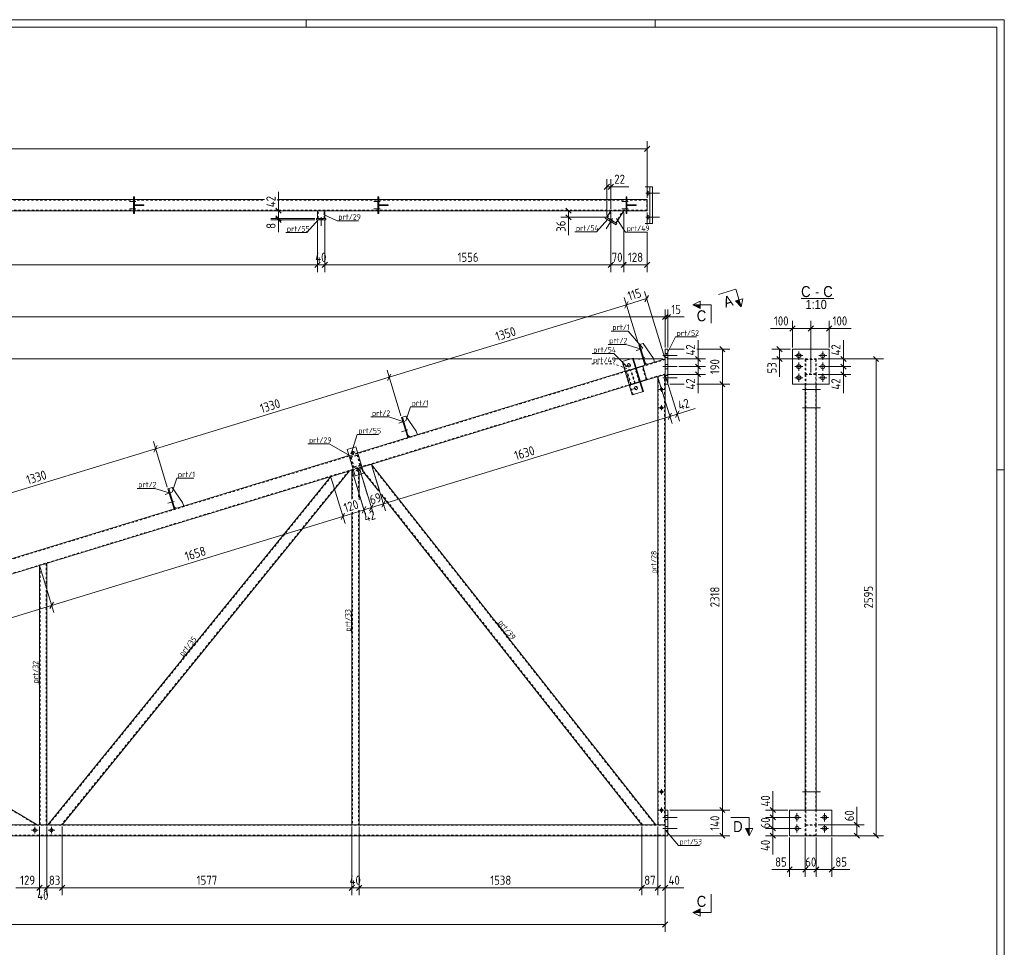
# Model space of a CAD drawing. Header units: millimetres. Extents: x 1 to 1188, y 1 to 840.
# Tile 6 of 6: x 652 to 1188, y 335 to 840. Entities that reach past the tile are written whole.
import ezdxf

# ---------------------------------------------------------------- set-up
doc = ezdxf.new("R2010")
doc.units = ezdxf.units.MM
doc.header["$LTSCALE"] = 0.6
doc.linetypes.add('XKITLINE00', pattern=[0])
doc.linetypes.add('XKITLINE02', pattern=[4, 2, -2])
for name, color, linetype, lineweight in [('Bolt', 7, 'Continuous', 0), ('DrawingSheet', 5, 'Continuous', 0), ('OtherObjectType', 1, 'Continuous', 0), ('Part', 2, 'Continuous', 0), ('PartMark', 3, 'Continuous', 0), ('Section', 6, 'Continuous', 0), ('Z-DIMENSIONS', 1, 'Continuous', 0)]:
    doc.layers.add(name, color=color, linetype=linetype, lineweight=lineweight)
doc.styles.add('ARIAL', font='ARIAL.TTF')
doc.styles.add('ISOCPEUR', font='ISOCPEUR.TTF')

msp = doc.modelspace()

# ---------------------------------------------------------------- hatches: boundary and pattern name
at = {"layer": 'Section'}
for points in [[(1043.69, 687.56), (1044.86, 683.73), (1041.78, 686.97)], [(1022.39, 682.85), (1018.39, 684.85), (1022.39, 684.85)], [(1049.2, 399.9), (1049.2, 395.9), (1047.2, 399.9)], [(1022.39, 354.18), (1018.39, 354.18), (1022.39, 356.18)]]:
    msp.add_hatch(color=6, dxfattribs=at).paths.add_polyline_path(points, flags=17)

# ---------------------------------------------------------------- linework, layer by layer
at = {"layer": 'Bolt', "color": 4, "linetype": 'XKITLINE00', "lineweight": 0}
for p, q in [((992.94, 745.57), (1000.35, 745.57)), ((993.83, 745.94), (993.82, 745.57)), ((993.82, 745.57), (993.83, 745.2)), ((993.9, 746.31), (993.83, 745.94)), ((993.83, 745.2), (993.9, 744.83)), ((994.14, 746.67), (993.9, 746.31)), ((994.2, 746.65), (994.14, 746.67)), ((994.38, 746.31), (994.2, 746.65)), ((994.44, 745.94), (994.38, 746.31)), ((994.38, 744.83), (994.44, 745.2)), ((994.46, 745.57), (994.44, 745.94)), ((994.44, 745.2), (994.46, 745.57)), ((715.36, 741.07), (711.81, 741.07)), ((715.36, 741.07), (711.81, 741.07)), ((714.61, 741.77), (714.11, 741.77)), ((714.61, 741.77), (714.11, 741.77)), ((714.61, 740.37), (714.11, 740.37)), ((714.61, 740.37), (714.11, 740.37)), ((848.36, 741.07), (844.81, 741.07)), ((848.36, 741.07), (844.81, 741.07)), ((847.61, 741.77), (847.11, 741.77)), ((847.61, 741.77), (847.11, 741.77)), ((847.61, 740.37), (847.11, 740.37)), ((847.61, 740.37), (847.11, 740.37)), ((983.36, 741.07), (979.81, 741.07)), ((983.36, 741.07), (979.81, 741.07)), ((982.61, 741.77), (982.11, 741.77)), ((982.61, 741.77), (982.11, 741.77)), ((982.61, 740.37), (982.11, 740.37)), ((982.61, 740.37), (982.11, 740.37)), ((993.9, 744.83), (994.07, 744.49)), ((994.07, 744.49), (994.14, 744.47)), ((994.14, 744.47), (994.38, 744.83)), ((715.36, 737.07), (711.81, 737.07)), ((715.36, 737.07), (711.81, 737.07)), ((714.61, 737.77), (714.11, 737.77)), ((714.61, 737.77), (714.11, 737.77)), ((714.61, 736.37), (714.11, 736.37)), ((714.61, 736.37), (714.11, 736.37)), ((848.36, 737.07), (844.81, 737.07)), ((848.36, 737.07), (844.81, 737.07)), ((847.61, 737.77), (847.11, 737.77)), ((847.61, 737.77), (847.11, 737.77)), ((847.61, 736.37), (847.11, 736.37)), ((847.61, 736.37), (847.11, 736.37)), ((983.36, 737.07), (979.81, 737.07)), ((983.36, 737.07), (979.81, 737.07)), ((982.61, 737.77), (982.11, 737.77)), ((982.61, 737.77), (982.11, 737.77)), ((982.61, 736.37), (982.11, 736.37)), ((982.61, 736.37), (982.11, 736.37)), ((815.48, 731.87), (815.48, 731.07)), ((816.18, 732.62), (816.18, 727.87)), ((816.88, 731.87), (816.88, 731.07)), ((974.73, 731.77), (971.35, 726.21)), ((973.44, 731.38), (973.03, 730.7)), ((974.98, 730.45), (974.56, 729.76)), ((992.94, 732.57), (1000.35, 732.57)), ((993.83, 732.94), (993.82, 732.57)), ((993.82, 732.57), (993.83, 732.2)), ((993.9, 733.31), (993.83, 732.94)), ((993.83, 732.2), (993.9, 731.83)), ((994.14, 733.67), (993.9, 733.31)), ((993.9, 731.83), (994.07, 731.49)), ((994.07, 731.49), (994.14, 731.47)), ((994.2, 733.65), (994.14, 733.67)), ((994.14, 731.47), (994.38, 731.83)), ((994.38, 733.31), (994.2, 733.65)), ((994.44, 732.94), (994.38, 733.31)), ((994.38, 731.83), (994.44, 732.2)), ((994.46, 732.57), (994.44, 732.94)), ((994.44, 732.2), (994.46, 732.57)), ((990.96, 660.97), (987.56, 659.94)), ((990.96, 660.97), (987.56, 659.94)), ((990.03, 661.42), (989.56, 661.28)), ((990.03, 661.42), (989.56, 661.28)), ((990.44, 660.09), (989.96, 659.94)), ((990.44, 660.09), (989.96, 659.94)), ((1076.17, 654.98), (1076.17, 659.38)), ((1089.17, 654.98), (1089.17, 659.38)), ((992.42, 656.19), (989.02, 655.15)), ((992.42, 656.19), (989.02, 655.15)), ((991.5, 656.64), (991.02, 656.5)), ((991.5, 656.64), (991.02, 656.5)), ((991.9, 655.3), (991.43, 655.16)), ((991.9, 655.3), (991.43, 655.16)), ((1002.14, 657.18), (1009.89, 657.18)), ((1002.14, 657.18), (1009.89, 657.18)), ((1003.39, 658.28), (1004.89, 658.28)), ((1003.39, 658.28), (1004.89, 658.28)), ((1003.39, 656.08), (1004.89, 656.08)), ((1003.39, 656.08), (1004.89, 656.08)), ((1073.97, 657.18), (1078.37, 657.18)), ((1086.97, 657.18), (1091.37, 657.18)), ((984.61, 652.24), (981.38, 651.25)), ((983.11, 652.59), (982.95, 652.22)), ((982.95, 652.22), (982.95, 651.87)), ((982.95, 651.87), (983.08, 651.5)), ((983.08, 651.5), (983.45, 651.16)), ((983.45, 652.83), (983.11, 652.59)), ((983.64, 652.86), (983.45, 652.83)), ((983.45, 651.16), (983.79, 651.08)), ((983.98, 652.77), (983.64, 652.86)), ((983.79, 651.08), (983.98, 651.1)), ((984.34, 652.43), (983.98, 652.77)), ((983.98, 651.1), (984.32, 651.34)), ((984.32, 651.34), (984.48, 651.72)), ((984.48, 652.06), (984.34, 652.43)), ((984.48, 651.72), (984.48, 652.06)), ((1002.14, 651.18), (1009.89, 651.18)), ((1002.14, 651.18), (1009.89, 651.18)), ((1003.39, 652.28), (1004.89, 652.28)), ((1003.39, 652.28), (1004.89, 652.28)), ((1003.39, 650.08), (1004.89, 650.08)), ((1003.39, 650.08), (1004.89, 650.08)), ((1073.97, 651.18), (1078.37, 651.18)), ((1076.17, 648.98), (1076.17, 653.38)), ((1086.97, 651.18), (1091.37, 651.18)), ((1089.17, 648.98), (1089.17, 653.38)), ((1002.14, 645.18), (1009.89, 645.18)), ((1002.14, 645.18), (1009.89, 645.18)), ((1003.39, 646.28), (1004.89, 646.28)), ((1003.39, 646.28), (1004.89, 646.28)), ((1003.39, 644.08), (1004.89, 644.08)), ((1003.39, 644.08), (1004.89, 644.08)), ((1073.97, 645.18), (1078.37, 645.18)), ((1076.17, 642.98), (1076.17, 647.38)), ((1086.97, 645.18), (1091.37, 645.18)), ((1089.17, 642.98), (1089.17, 647.38)), ((988.41, 639.81), (985.18, 638.82)), ((986.91, 640.16), (986.75, 639.78)), ((986.75, 639.78), (986.75, 639.44)), ((986.75, 639.44), (986.89, 639.07)), ((986.89, 639.07), (987.25, 638.73)), ((987.25, 640.39), (986.91, 640.16)), ((987.44, 640.42), (987.25, 640.39)), ((987.25, 638.73), (987.59, 638.64)), ((987.78, 640.34), (987.44, 640.42)), ((987.59, 638.64), (987.78, 638.67)), ((988.14, 640), (987.78, 640.34)), ((987.78, 638.67), (988.12, 638.91)), ((988.12, 638.91), (988.28, 639.28)), ((988.28, 639.63), (988.14, 640)), ((988.28, 639.28), (988.28, 639.63)), ((1002.79, 638.82), (999.99, 638.82)), ((1001.39, 640.22), (1001.39, 637.42)), ((1078.12, 638.82), (1087.87, 638.82)), ((1079.67, 639.52), (1079.97, 639.52)), ((1079.67, 638.12), (1079.97, 638.12)), ((1085.37, 639.52), (1085.67, 639.52)), ((1085.37, 638.12), (1085.67, 638.12)), ((1002.79, 628.82), (999.99, 628.82)), ((1001.39, 630.22), (1001.39, 627.42)), ((1078.12, 628.82), (1087.87, 628.82)), ((1079.67, 629.52), (1079.97, 629.52)), ((1079.67, 628.12), (1079.97, 628.12)), ((1085.37, 629.52), (1085.67, 629.52)), ((1085.37, 628.12), (1085.67, 628.12)), ((860.93, 621.95), (860.45, 621.81)), ((860.93, 621.95), (860.45, 621.81)), ((861.85, 621.5), (858.46, 620.47)), ((861.85, 621.5), (858.46, 620.47)), ((863.32, 616.72), (859.92, 615.68)), ((863.32, 616.72), (859.92, 615.68)), ((861.34, 620.62), (860.86, 620.47)), ((861.34, 620.62), (860.86, 620.47)), ((862.39, 617.17), (861.92, 617.03)), ((862.39, 617.17), (861.92, 617.03)), ((862.8, 615.83), (862.33, 615.69)), ((862.8, 615.83), (862.33, 615.69)), ((833.84, 603.11), (833.02, 605.79)), ((832.09, 604.04), (834.77, 604.86)), ((835.01, 594.48), (837.69, 595.3)), ((836.76, 593.55), (835.94, 596.23)), ((734.67, 582.62), (731.27, 581.58)), ((734.67, 582.62), (731.27, 581.58)), ((733.74, 583.07), (733.27, 582.92)), ((733.74, 583.07), (733.27, 582.92)), ((734.15, 581.73), (733.67, 581.58)), ((734.15, 581.73), (733.67, 581.58)), ((736.13, 577.84), (732.73, 576.8)), ((736.13, 577.84), (732.73, 576.8)), ((735.21, 578.29), (734.73, 578.14)), ((735.21, 578.29), (734.73, 578.14)), ((735.61, 576.95), (735.14, 576.8)), ((735.61, 576.95), (735.14, 576.8)), ((1002.79, 419.82), (999.99, 419.82)), ((1001.39, 421.22), (1001.39, 418.42)), ((1078.12, 419.82), (1087.87, 419.82)), ((1079.67, 420.52), (1079.97, 420.52)), ((1079.67, 419.12), (1079.97, 419.12)), ((1085.37, 420.52), (1085.67, 420.52)), ((1085.37, 419.12), (1085.67, 419.12)), ((1002.79, 409.82), (999.99, 409.82)), ((1001.39, 411.22), (1001.39, 408.42)), ((1075.17, 403.7), (1075.17, 408.1)), ((1090.17, 403.7), (1090.17, 408.1)), ((1002.14, 405.9), (1009.89, 405.9)), ((1002.14, 405.9), (1009.89, 405.9)), ((1003.39, 407), (1004.89, 407)), ((1003.39, 407), (1004.89, 407)), ((1003.39, 404.8), (1004.89, 404.8)), ((1003.39, 404.8), (1004.89, 404.8)), ((1077.37, 405.9), (1072.97, 405.9)), ((1075.17, 397.7), (1075.17, 402.1)), ((1092.37, 405.9), (1087.97, 405.9)), ((1090.17, 397.7), (1090.17, 402.1)), ((662.19, 398.9), (658.59, 398.9)), ((660.39, 397.1), (660.39, 400.7)), ((671.19, 398.9), (667.59, 398.9)), ((669.39, 397.1), (669.39, 400.7)), ((1002.14, 399.9), (1009.89, 399.9)), ((1002.14, 399.9), (1009.89, 399.9)), ((1003.39, 401), (1004.89, 401)), ((1003.39, 401), (1004.89, 401)), ((1003.39, 398.8), (1004.89, 398.8)), ((1003.39, 398.8), (1004.89, 398.8)), ((1077.37, 399.9), (1072.97, 399.9)), ((1092.37, 399.9), (1087.97, 399.9))]:
    msp.add_line(p, q, dxfattribs=at)
at = {"layer": 'Bolt', "color": 4, "linetype": 'XKITLINE02', "lineweight": 0}
for p, q in [((1078.12, 409.82), (1087.87, 409.82)), ((1079.67, 410.52), (1079.97, 410.52)), ((1079.67, 409.12), (1079.97, 409.12)), ((1085.37, 410.52), (1085.67, 410.52)), ((1085.37, 409.12), (1085.67, 409.12))]:
    msp.add_line(p, q, dxfattribs=at)
at = {"layer": 'Bolt', "color": 4, "linetype": 'XKITLINE00', "lineweight": 0}
for centre, radius in [((1076.17, 657.18), 1.1), ((1089.17, 657.18), 1.1), ((1076.17, 651.18), 1.1), ((1089.17, 651.18), 1.1), ((1076.17, 645.18), 1.1), ((1089.17, 645.18), 1.1), ((1001.39, 638.82), 0.7), ((1001.39, 628.82), 0.7), ((833.43, 604.45), 0.7), ((836.35, 594.89), 0.7), ((1001.39, 419.82), 0.7), ((1001.39, 409.82), 0.7), ((1075.17, 405.9), 1.1), ((1090.17, 405.9), 1.1), ((660.39, 398.9), 0.9), ((669.39, 398.9), 0.9), ((1075.17, 399.9), 1.1), ((1090.17, 399.9), 1.1)]:
    msp.add_circle(centre, radius, dxfattribs=at)
at = {"layer": 'DrawingSheet', "color": 2, "linetype": 'XKITLINE00', "lineweight": 0}
for p, q in [((1188, 840), (1, 840)), ((808, 836), (808, 840)), ((998, 836), (998, 840)), ((1188, 1), (1188, 840)), ((1188, 595), (1184, 595))]:
    msp.add_line(p, q, dxfattribs=at)
at = {"layer": 'DrawingSheet', "color": 3, "linetype": 'XKITLINE00', "lineweight": 0}
for p, q in [((1184, 836), (5, 836)), ((1184, 5), (1184, 836))]:
    msp.add_line(p, q, dxfattribs=at)
at = {"layer": 'OtherObjectType', "color": 6, "linetype": 'XKITLINE00', "lineweight": 0}
msp.add_line((1077.41, 688.29), (1095.23, 688.29), dxfattribs=at)
at = {"layer": 'Part', "color": 2, "linetype": 'XKITLINE00', "lineweight": 0}
for p, q in [((996.6, 749.07), (992.59, 749.07)), ((995.16, 729.07), (995.16, 749.07)), ((996.6, 729.07), (996.6, 749.07)), ((714.11, 742.07), (581.61, 742.07)), ((714.61, 743.57), (714.11, 743.57)), ((714.11, 743.57), (714.11, 734.57)), ((714.61, 734.57), (714.61, 743.57)), ((785.36, 742.07), (714.61, 742.07)), ((847.11, 742.07), (792.36, 742.07)), ((847.61, 743.57), (847.11, 743.57)), ((847.11, 743.57), (847.11, 734.57)), ((847.61, 734.57), (847.61, 743.57)), ((982.11, 742.07), (847.61, 742.07)), ((982.61, 743.57), (982.11, 743.57)), ((982.11, 743.57), (982.11, 734.57)), ((982.61, 734.57), (982.61, 743.57)), ((993.61, 742.07), (982.61, 742.07)), ((993.61, 742.07), (993.61, 736.07)), ((714.11, 736.07), (581.61, 736.07)), ((714.11, 734.57), (714.61, 734.57)), ((719.61, 739.32), (714.61, 739.32)), ((714.61, 739.32), (714.61, 738.82)), ((719.61, 738.82), (714.61, 738.82)), ((847.11, 736.07), (714.61, 736.07)), ((716.61, 738.82), (716.61, 739.32)), ((719.61, 739.32), (719.61, 739.32)), ((719.61, 738.82), (719.61, 739.32)), ((719.61, 738.82), (719.61, 738.82)), ((814.18, 731.87), (814.18, 736.07)), ((818.18, 736.07), (818.18, 731.87)), ((847.11, 734.57), (847.61, 734.57)), ((852.61, 739.32), (847.61, 739.32)), ((847.61, 739.32), (847.61, 738.82)), ((852.61, 738.82), (847.61, 738.82)), ((982.11, 736.07), (847.61, 736.07)), ((849.61, 738.82), (849.61, 739.32)), ((852.61, 739.32), (852.61, 739.32)), ((852.61, 738.82), (852.61, 739.32)), ((852.61, 738.82), (852.61, 738.82)), ((971.65, 732.47), (973.83, 736.07)), ((973.83, 736.07), (980.85, 736.07)), ((980.85, 736.07), (976.77, 729.36)), ((982.11, 734.57), (982.61, 734.57)), ((987.61, 739.32), (982.61, 739.32)), ((982.61, 739.32), (982.61, 738.82)), ((987.61, 738.82), (982.61, 738.82)), ((993.61, 736.07), (982.61, 736.07)), ((984.61, 738.82), (984.61, 739.32)), ((987.61, 739.32), (987.61, 739.32)), ((987.61, 738.82), (987.61, 739.32)), ((987.61, 738.82), (987.61, 738.82)), ((818.68, 731.87), (813.68, 731.87)), ((813.68, 731.87), (813.68, 731.07)), ((813.68, 731.07), (818.68, 731.07)), ((818.68, 731.07), (818.68, 731.87)), ((971.22, 732.73), (970.8, 732.05)), ((970.8, 732.05), (976.79, 728.41)), ((977.2, 729.1), (971.22, 732.73)), ((976.79, 728.41), (977.2, 729.1)), ((996.6, 729.07), (992.59, 729.07)), ((989.5, 663.16), (989.03, 663.01)), ((992.39, 652.01), (989.03, 663.01)), ((991.42, 663.74), (989.5, 663.16)), ((989.5, 663.16), (992.87, 652.16)), ((997.06, 655.53), (991.42, 663.74)), ((1003.39, 660.68), (1003.39, 641.68)), ((1004.89, 660.68), (1003.39, 660.68)), ((1004.89, 641.68), (1004.89, 660.68)), ((1072.67, 641.68), (1072.67, 660.68)), ((1072.67, 660.68), (1092.67, 660.68)), ((1092.67, 641.68), (1092.67, 660.68)), ((979.97, 653.96), (986.09, 655.83)), ((985.53, 635.79), (979.97, 653.96)), ((985.7, 655.71), (991.25, 637.54)), ((986.09, 655.83), (991.65, 637.66)), ((1003.39, 655.37), (991.19, 651.64)), ((997.65, 653.62), (997.06, 655.53)), ((981.58, 648.7), (836.11, 604.22)), ((987.7, 650.57), (991.19, 651.64)), ((991.19, 651.64), (993.53, 643.99)), ((992.87, 652.16), (992.39, 652.01)), ((992.57, 653.11), (993.82, 652.45)), ((993.82, 652.45), (997.65, 653.62)), ((993.53, 643.99), (990.04, 642.92)), ((1003.39, 647), (993.53, 643.99)), ((999.39, 645.78), (1003.39, 647)), ((999.39, 401.9), (999.39, 645.78)), ((983.92, 641.05), (838.45, 596.57)), ((1003.39, 641.68), (1003.39, 409.9)), ((1003.39, 641.68), (1004.89, 641.68)), ((1092.67, 641.68), (1072.67, 641.68)), ((1079.67, 641.68), (1079.67, 409.9)), ((1085.67, 641.68), (1085.67, 409.9)), ((991.65, 637.66), (985.53, 635.79)), ((860.4, 623.69), (859.92, 623.54)), ((863.29, 612.54), (859.92, 623.54)), ((862.32, 624.27), (860.4, 623.69)), ((860.4, 623.69), (863.76, 612.69)), ((867.96, 616.06), (862.32, 624.27)), ((863.76, 612.69), (863.29, 612.54)), ((863.47, 613.64), (864.72, 612.98)), ((864.72, 612.98), (868.55, 614.15)), ((868.55, 614.15), (867.96, 616.06)), ((835.09, 607.57), (830.3, 606.11)), ((830.3, 606.11), (834.69, 591.77)), ((839.47, 593.23), (835.09, 607.57)), ((831.33, 602.76), (511.21, 504.89)), ((833.67, 595.11), (595.16, 522.19)), ((833.67, 595.11), (832.89, 594.87)), ((832.89, 594.87), (832.89, 579.15)), ((998.34, 401.9), (843.49, 598.12)), ((667.46, 401.9), (821.4, 591.36)), ((831.68, 594.51), (675.19, 401.9)), ((834.69, 591.77), (839.47, 593.23)), ((836.89, 592.44), (836.89, 578.63)), ((847.34, 583.56), (839.32, 593.72)), ((733.21, 584.8), (732.74, 584.65)), ((736.1, 573.66), (732.74, 584.65)), ((735.13, 585.39), (733.21, 584.8)), ((733.21, 584.8), (736.58, 573.8)), ((740.77, 577.18), (735.13, 585.39)), ((990.7, 401.9), (849.27, 581.11)), ((736.58, 573.8), (736.1, 573.66)), ((736.28, 574.76), (737.53, 574.1)), ((737.53, 574.1), (741.36, 575.26)), ((741.36, 575.26), (740.77, 577.18)), ((832.89, 571.83), (832.89, 401.9)), ((836.89, 573.05), (836.89, 401.9)), ((662.89, 542.9), (666.89, 544.12)), ((662.89, 401.9), (662.89, 542.9)), ((666.89, 401.9), (666.89, 544.12)), ((661.71, 401.9), (511.72, 490.93)), ((1003.39, 395.9), (1003.39, 409.9)), ((1003.39, 409.9), (1004.89, 409.9)), ((1004.89, 409.9), (1004.89, 395.9)), ((1071.17, 409.9), (1094.17, 409.9)), ((1071.17, 395.9), (1071.17, 409.9)), ((1094.17, 395.9), (1094.17, 409.9)), ((1003.39, 401.9), (274.84, 401.9)), ((662.89, 401.9), (666.89, 401.9)), ((836.89, 401.9), (832.89, 401.9)), ((1003.39, 401.9), (999.39, 401.9)), ((1003.39, 395.9), (182.07, 395.9)), ((1004.89, 395.9), (1003.39, 395.9)), ((1094.17, 395.9), (1071.17, 395.9))]:
    msp.add_line(p, q, dxfattribs=at)
at = {"layer": 'Part', "color": 7, "linetype": 'XKITLINE02', "lineweight": 0}
for p, q in [((149.69, 741.77), (785.36, 741.77)), ((714.61, 742.07), (714.11, 742.07)), ((792.36, 741.77), (993.51, 741.77)), ((847.61, 742.07), (847.11, 742.07)), ((982.61, 742.07), (982.11, 742.07)), ((993.51, 741.77), (993.51, 736.37)), ((993.51, 736.37), (120.49, 736.37)), ((714.61, 736.07), (714.11, 736.07)), ((715.61, 738.82), (715.61, 739.32)), ((719.61, 739.32), (719.61, 738.82)), ((814.18, 736.07), (818.18, 736.07)), ((814.48, 731.87), (814.48, 736.07)), ((817.88, 731.87), (817.88, 736.07)), ((847.61, 736.07), (847.11, 736.07)), ((848.61, 738.82), (848.61, 739.32)), ((852.61, 739.32), (852.61, 738.82)), ((971.9, 732.32), (974.18, 736.07)), ((976.52, 729.51), (980.5, 736.07)), ((982.61, 736.07), (982.11, 736.07)), ((983.61, 738.82), (983.61, 739.32)), ((987.61, 739.32), (987.61, 738.82)), ((818.18, 731.87), (814.18, 731.87)), ((976.77, 729.36), (971.65, 732.47)), ((989.5, 663.16), (992.57, 653.11)), ((1092.67, 660.68), (1072.67, 660.68)), ((1003.39, 655.05), (169.39, 400.08)), ((985.93, 635.91), (980.37, 654.08)), ((1003.39, 655.37), (1003.39, 647)), ((1079.67, 655.37), (1079.67, 646.14)), ((1079.67, 655.37), (1085.67, 655.37)), ((1079.97, 655.05), (1079.97, 646.45)), ((1079.97, 655.05), (1085.37, 655.05)), ((1085.37, 655.05), (1085.37, 646.45)), ((1085.67, 655.37), (1085.67, 646.14)), ((991.19, 651.64), (981.58, 648.7)), ((987.7, 650.57), (982.39, 648.95)), ((984.73, 641.3), (982.39, 648.95)), ((982.72, 648.73), (990.94, 651.25)), ((984.88, 641.66), (982.72, 648.73)), ((986.82, 641.93), (984.48, 649.59)), ((987.06, 642.32), (984.9, 649.4)), ((989.3, 643.01), (987.13, 650.08)), ((989.63, 642.8), (987.29, 650.45)), ((993.11, 644.17), (990.94, 651.25)), ((1003.39, 647.32), (595.07, 522.48)), ((993.53, 643.99), (983.92, 641.05)), ((993.11, 644.17), (984.88, 641.66)), ((999.69, 645.87), (999.69, 401.9)), ((1003.09, 646.91), (1003.09, 401.9)), ((1003.39, 647), (1003.39, 641.68)), ((1079.67, 647), (1085.67, 647)), ((1079.67, 647), (1079.67, 641.68)), ((1079.67, 647), (1085.67, 647)), ((1085.37, 647.32), (1079.97, 647.32)), ((1085.37, 646.91), (1079.97, 646.91)), ((1079.97, 646.91), (1079.97, 401.9)), ((1085.37, 401.9), (1085.37, 646.91)), ((1085.67, 647), (1085.67, 641.68)), ((990.04, 642.92), (984.73, 641.3)), ((1072.67, 641.68), (1092.67, 641.68)), ((860.4, 623.69), (863.47, 613.64)), ((836.11, 604.22), (831.33, 602.76)), ((832.1, 601.95), (835.92, 603.12)), ((833.85, 596.21), (832.1, 601.95)), ((835.72, 602.75), (832.47, 601.75)), ((832.47, 601.75), (834.05, 596.59)), ((837.3, 597.58), (835.72, 602.75)), ((835.92, 603.12), (837.68, 597.38)), ((833.19, 594.97), (833.19, 579.24)), ((838.45, 596.57), (833.67, 595.11)), ((836.89, 596.1), (833.67, 595.11)), ((837.68, 597.38), (833.85, 596.21)), ((834.05, 596.59), (837.3, 597.58)), ((836.59, 596.01), (836.59, 579.61)), ((836.89, 596.1), (836.89, 592.44)), ((843.49, 598.12), (837.34, 596.23)), ((839.32, 593.72), (837.34, 596.23)), ((847.64, 583.66), (837.64, 596.33)), ((997.96, 401.9), (843.19, 598.02)), ((821.91, 591.52), (667.85, 401.9)), ((831.17, 594.35), (674.8, 401.9)), ((821.4, 591.36), (831.68, 594.51)), ((733.21, 584.8), (736.28, 574.76)), ((991.08, 401.9), (849.03, 581.9)), ((833.19, 571.92), (833.19, 401.9)), ((836.59, 572.96), (836.59, 401.9)), ((663.19, 401.9), (663.19, 542.99)), ((666.59, 544.03), (666.59, 401.9)), ((504.94, 494.61), (661.12, 401.9)), ((1003.39, 409.9), (1003.39, 401.9)), ((1094.17, 409.9), (1071.17, 409.9)), ((1079.67, 409.9), (1079.67, 401.9)), ((1085.67, 409.9), (1085.67, 401.9)), ((1003.39, 401.6), (274.94, 401.6)), ((661.71, 401.9), (649.96, 401.9)), ((675.19, 401.9), (667.46, 401.9)), ((998.34, 401.9), (990.7, 401.9)), ((1003.39, 395.9), (1003.39, 401.9)), ((1085.67, 401.9), (1079.67, 401.9)), ((1079.67, 401.9), (1079.67, 395.9)), ((1079.67, 401.9), (1085.67, 401.9)), ((1079.97, 396.2), (1079.97, 401.6)), ((1079.97, 401.6), (1085.37, 401.6)), ((1085.37, 401.6), (1085.37, 396.2)), ((1085.67, 395.9), (1085.67, 401.9)), ((1003.39, 396.2), (183.05, 396.2)), ((1094.17, 395.9), (1071.17, 395.9)), ((1079.67, 395.9), (1085.67, 395.9)), ((1085.37, 396.2), (1079.97, 396.2))]:
    msp.add_line(p, q, dxfattribs=at)
at = {"layer": 'PartMark', "color": 7, "linetype": 'XKITLINE00', "lineweight": 0}
for p, q in [((814.71, 731.26), (808.43, 724.12)), ((817.44, 734.07), (824.95, 730.59)), ((824.95, 730.59), (836.46, 730.59)), ((972.13, 731.46), (966.02, 724.5)), ((976.9, 731.76), (981.92, 724.38)), ((796.92, 724.12), (808.43, 724.12)), ((954.25, 724.5), (966.02, 724.5)), ((981.92, 724.38), (993.69, 724.38)), ((974.09, 670.56), (983.28, 670.56)), ((991.32, 661.24), (983.28, 670.56)), ((1003.72, 656.85), (1009.01, 667.34)), ((1009.01, 667.34), (1020.52, 667.34)), ((972.33, 663.26), (982.04, 663.26)), ((989.84, 660.86), (982.04, 663.26)), ((963.7, 658.28), (975.47, 658.28)), ((982.79, 651.02), (975.47, 658.28)), ((862.21, 621.77), (864.8, 629.33)), ((864.8, 629.33), (873.99, 629.33)), ((843.23, 623.79), (852.94, 623.79)), ((860.73, 621.39), (852.94, 623.79)), ((832.51, 603.79), (835.87, 614.24)), ((835.87, 614.24), (847.39, 614.24)), ((808.97, 609.15), (820.48, 609.15)), ((832.96, 602.06), (820.48, 609.15)), ((735.03, 582.88), (737.61, 590.44)), ((737.61, 590.44), (746.81, 590.44)), ((716.04, 584.9), (725.75, 584.9)), ((733.55, 582.5), (725.75, 584.9)), ((999.29, 538.08), (999.29, 549.59)), ((832.79, 506.43), (832.79, 517.94)), ((911.57, 512.02), (918.7, 502.98)), ((740.94, 492.49), (748.2, 501.43)), ((662.79, 478.29), (662.79, 489.8)), ((1003.73, 398.73), (1010.61, 390.55)), ((1010.61, 390.55), (1022.12, 390.55))]:
    msp.add_line(p, q, dxfattribs=at)
at = {"layer": 'PartMark', "color": 7, "linetype": 'XKITLINE02', "lineweight": 0}
for p in [(963.56, 652.74), (984.86, 649.34)]:
    msp.add_line(p, (975.33, 652.74), dxfattribs=at)
at = {"layer": 'Section', "color": 6, "linetype": 'XKITLINE00', "lineweight": 0}
for p, q in [((1041.94, 693.29), (1032.37, 690.37)), ((1041.94, 693.29), (1044.86, 683.73)), ((1018.39, 684.85), (1022.39, 686.85)), ((1022.39, 682.85), (1022.39, 686.85)), ((1041.78, 686.97), (1045.6, 688.14)), ((1044.86, 683.73), (1041.78, 686.97)), ((1045.6, 688.14), (1044.86, 683.73)), ((1018.39, 684.85), (1022.39, 682.85)), ((1028.39, 684.85), (1018.39, 684.85)), ((1028.39, 684.85), (1028.39, 674.85)), ((1049.2, 405.9), (1039.2, 405.9)), ((1049.2, 405.9), (1049.2, 395.9)), ((1047.2, 399.9), (1051.2, 399.9)), ((1049.2, 395.9), (1047.2, 399.9)), ((1051.2, 399.9), (1049.2, 395.9)), ((1028.39, 354.18), (1028.39, 364.18)), ((1018.39, 354.18), (1022.39, 356.18)), ((1022.39, 352.18), (1018.39, 354.18)), ((1028.39, 354.18), (1018.39, 354.18)), ((1022.39, 356.18), (1022.39, 352.18))]:
    msp.add_line(p, q, dxfattribs=at)
at = {"layer": 'Z-DIMENSIONS', "color": 7, "linetype": 'XKITLINE00', "lineweight": 0}
for p, q in [((993.61, 743.07), (993.61, 773.87)), ((121.5, 769.77), (993.61, 769.77)), ((995.02, 771.18), (992.19, 768.35)), ((973.06, 750.49), (970.23, 747.66)), ((971.65, 733.47), (971.65, 753.18)), ((975.24, 750.49), (972.42, 747.66)), ((973.83, 737.07), (973.83, 753.18)), ((792.96, 736.07), (792.96, 746.26)), ((792.96, 736.07), (792.96, 746.26)), ((971.65, 749.08), (973.83, 749.08)), ((973.83, 749.08), (983.6, 749.08)), ((973.83, 749.08), (983.6, 749.08)), ((813.18, 736.07), (788.86, 736.07)), ((791.55, 737.48), (794.37, 734.65)), ((792.96, 731.87), (792.96, 736.07)), ((972.83, 736.07), (946.71, 736.07)), ((949.39, 737.48), (952.22, 734.65)), ((950.81, 732.47), (950.81, 736.07)), ((973.83, 735.07), (973.83, 714.21)), ((973.83, 735.07), (973.83, 702.61)), ((980.85, 735.07), (980.85, 702.61)), ((980.85, 735.07), (980.85, 714.21)), ((993.61, 735.07), (993.61, 728.58)), ((812.68, 731.87), (788.86, 731.87)), ((812.68, 731.87), (788.86, 731.87)), ((812.68, 731.07), (788.86, 731.07)), ((791.55, 733.28), (794.37, 730.45)), ((791.55, 733.28), (794.37, 730.45)), ((791.55, 732.48), (794.37, 729.65)), ((792.96, 731.07), (792.96, 731.87)), ((792.96, 731.07), (792.96, 724.31)), ((792.96, 731.07), (792.96, 724.31)), ((814.18, 730.87), (814.18, 714.21)), ((814.18, 730.87), (814.18, 702.61)), ((818.18, 730.87), (818.18, 702.61)), ((818.18, 730.87), (818.18, 714.21)), ((970.65, 732.47), (946.71, 732.47)), ((949.39, 733.89), (952.22, 731.06)), ((950.81, 732.47), (950.81, 722.71)), ((950.81, 732.47), (950.81, 722.71)), ((993.61, 724.38), (993.61, 702.61)), ((815.6, 708.02), (812.77, 705.19)), ((819.6, 708.02), (816.77, 705.19)), ((975.24, 708.02), (972.42, 705.19)), ((982.27, 708.02), (979.44, 705.19)), ((982.15, 707.9), (979.44, 705.19)), ((995.02, 708.02), (992.19, 705.19)), ((474.63, 706.61), (814.18, 706.61)), ((814.78, 707.21), (812.77, 705.19)), ((814.18, 707.21), (814.18, 702.61)), ((814.18, 706.61), (818.18, 706.61)), ((818.78, 707.21), (816.77, 705.19)), ((818.18, 707.21), (818.18, 702.61)), ((818.18, 706.61), (973.83, 706.61)), ((974.43, 707.21), (972.42, 705.19)), ((973.83, 707.21), (973.83, 702.61)), ((973.83, 706.61), (980.85, 706.61)), ((980.85, 707.21), (980.85, 702.61)), ((980.85, 706.61), (993.61, 706.61)), ((1003.1, 656.32), (992.15, 692.14)), ((988.73, 663.97), (981.15, 688.78)), ((988.73, 663.97), (981.15, 688.78)), ((983.29, 686.62), (981.41, 683.09)), ((983.08, 686.23), (981.41, 683.09)), ((982.35, 684.86), (993.34, 688.22)), ((994.28, 689.98), (992.41, 686.45)), ((853.25, 645.39), (982.35, 684.86)), ((1003.39, 661.68), (1003.39, 682.32)), ((1003.39, 661.68), (1003.39, 682.32)), ((1004.89, 661.68), (1004.89, 682.32)), ((169.39, 678.22), (1003.39, 678.22)), ((1004.8, 679.63), (1001.97, 676.8)), ((1004.8, 679.63), (1001.97, 676.8)), ((1003.39, 678.22), (1004.89, 678.22)), ((1006.3, 679.63), (1003.47, 676.8)), ((1004.89, 678.22), (1013.79, 678.22)), ((1004.89, 678.22), (1013.79, 678.22)), ((1072.67, 661.68), (1072.67, 676.04)), ((1082.67, 648), (1082.67, 676.04)), ((1082.67, 648), (1082.67, 676.04)), ((1092.67, 661.68), (1092.67, 676.04)), ((1072.67, 671.94), (1060.76, 671.94)), ((1072.67, 671.94), (1060.76, 671.94)), ((1074.09, 673.36), (1071.26, 670.53)), ((1072.67, 671.94), (1082.67, 671.94)), ((1084.09, 673.36), (1081.26, 670.53)), ((1084.09, 673.36), (1081.26, 670.53)), ((1082.67, 671.94), (1092.67, 671.94)), ((1094.09, 673.36), (1091.26, 670.53)), ((1092.67, 671.94), (1104.59, 671.94)), ((1092.67, 671.94), (1104.59, 671.94)), ((1021.32, 655.37), (1021.32, 665.56)), ((1021.32, 655.37), (1021.32, 665.56)), ((1100.43, 655.37), (1100.43, 665.56)), ((1100.43, 655.37), (1100.43, 665.56)), ((1005.89, 660.68), (1013.72, 660.68)), ((1020.72, 660.68), (1038.56, 660.68)), ((1033.14, 662.1), (1035.97, 659.27)), ((1034.56, 641.68), (1034.56, 660.68)), ((1071.67, 660.68), (1061.53, 660.68)), ((1064.21, 662.1), (1067.04, 659.27)), ((1065.63, 655.37), (1065.63, 660.68)), ((963.56, 655.37), (121.14, 655.37)), ((1002.39, 655.37), (975.33, 655.37)), ((1004.39, 655.37), (1025.32, 655.37)), ((1019.9, 656.78), (1022.73, 653.95)), ((1021.32, 651.18), (1021.32, 655.37)), ((1078.67, 655.37), (1061.53, 655.37)), ((1064.21, 656.78), (1067.04, 653.95)), ((1065.63, 655.37), (1065.63, 645.6)), ((1065.63, 655.37), (1065.63, 645.6)), ((1086.67, 655.37), (1122.17, 655.37)), ((1086.67, 655.37), (1104.43, 655.37)), ((1099.02, 656.78), (1101.85, 653.95)), ((1100.43, 651.18), (1100.43, 655.37)), ((1116.76, 656.78), (1119.58, 653.95)), ((1118.17, 395.9), (1118.17, 655.37)), ((859.63, 624.5), (852.05, 649.31)), ((859.63, 624.5), (852.05, 649.31)), ((1010.89, 651.18), (1025.32, 651.18)), ((1010.89, 651.18), (1025.32, 651.18)), ((1019.9, 652.6), (1022.73, 649.77)), ((1019.9, 652.6), (1022.73, 649.77)), ((1021.32, 647), (1021.32, 651.18)), ((1090.17, 651.18), (1104.43, 651.18)), ((1090.17, 651.18), (1104.43, 651.18)), ((1099.02, 652.6), (1101.85, 649.77)), ((1099.02, 652.6), (1101.85, 649.77)), ((1100.43, 647), (1100.43, 651.18)), ((726.06, 606.5), (853.25, 645.39)), ((854.18, 647.15), (852.31, 643.62)), ((854.18, 647.15), (852.31, 643.62)), ((999.68, 644.82), (1007.18, 620.3)), ((999.68, 644.82), (1007.18, 620.3)), ((1003.68, 646.05), (1011.18, 621.52)), ((1004.39, 647), (1025.32, 647)), ((1019.9, 648.42), (1022.73, 645.59)), ((1021.32, 647), (1021.32, 636.81)), ((1021.32, 647), (1021.32, 636.81)), ((1033.14, 643.1), (1035.97, 640.27)), ((1033.14, 643.1), (1035.97, 640.27)), ((1086.67, 647), (1104.43, 647)), ((1099.02, 648.42), (1101.85, 645.59)), ((1100.43, 647), (1100.43, 636.81)), ((1100.43, 647), (1100.43, 636.81)), ((1005.89, 641.68), (1013.72, 641.68)), ((1005.89, 641.68), (1013.72, 641.68)), ((1020.72, 641.68), (1038.56, 641.68)), ((1020.72, 641.68), (1038.56, 641.68)), ((1034.56, 409.9), (1034.56, 641.68)), ((1010.95, 627.12), (1009.07, 623.58)), ((1010.01, 625.35), (1019.76, 628.33)), ((1010.01, 625.35), (1019.76, 628.33)), ((850.11, 576.47), (1006.01, 624.13)), ((1006.95, 625.89), (1005.07, 622.36)), ((1006.95, 625.89), (1005.07, 622.36)), ((1006.01, 624.13), (1010.01, 625.35)), ((598.87, 567.61), (726.06, 606.5)), ((732.44, 585.61), (724.86, 610.42)), ((732.44, 585.61), (724.86, 610.42)), ((727, 608.27), (725.12, 604.73)), ((727, 608.27), (725.12, 604.73)), ((837.18, 595.14), (841.29, 581.71)), ((837.18, 595.14), (843.68, 573.87)), ((843.79, 597.16), (851.28, 572.64)), ((843.79, 597.16), (847.89, 583.73)), ((821.69, 590.41), (829.19, 565.88)), ((821.69, 590.41), (829.19, 565.88)), ((833.18, 593.92), (839.68, 572.65)), ((833.18, 593.92), (840.71, 569.3)), ((840.45, 574.99), (838.57, 571.46)), ((840.45, 574.99), (839.11, 572.47)), ((839.51, 573.22), (843.51, 574.45)), ((843.91, 575.19), (842.57, 572.68)), ((844.45, 576.21), (843.11, 573.7)), ((843.33, 575.02), (844.71, 570.52)), ((843.51, 574.45), (850.11, 576.47)), ((851.05, 578.23), (849.17, 574.7)), ((851.05, 578.23), (849.17, 574.7)), ((849.94, 577.04), (851.28, 572.64)), ((669.51, 521.25), (828.02, 569.71)), ((828.96, 571.48), (827.08, 567.94)), ((828.63, 570.87), (827.08, 567.94)), ((828.02, 569.71), (839.51, 573.22)), ((663.18, 541.94), (670.68, 517.42)), ((663.18, 541.94), (670.68, 517.42)), ((511.95, 473.08), (669.51, 521.25)), ((670.45, 523.01), (668.57, 519.48)), ((670.45, 523.01), (668.57, 519.48)), ((1062.07, 409.9), (1062.07, 420.1)), ((1062.07, 409.9), (1062.07, 420.1)), ((1005.89, 409.9), (1038.56, 409.9)), ((1005.89, 409.9), (1038.56, 409.9)), ((1033.14, 411.31), (1035.97, 408.49)), ((1033.14, 411.31), (1035.97, 408.49)), ((1034.56, 395.9), (1034.56, 409.9)), ((1070.17, 409.9), (1057.97, 409.9)), ((1060.65, 411.31), (1063.48, 408.49)), ((1060.65, 407.31), (1063.48, 404.49)), ((1060.65, 407.31), (1061.06, 406.91)), ((1062.07, 405.9), (1062.07, 409.9)), ((1107.75, 401.9), (1107.75, 411.67)), ((1107.75, 401.9), (1107.75, 411.67)), ((1074.17, 405.9), (1057.97, 405.9)), ((1061.47, 406.5), (1063.48, 404.49)), ((1074.17, 405.9), (1061.47, 405.9)), ((1062.07, 399.9), (1062.07, 405.9)), ((1106.34, 403.31), (1109.17, 400.49)), ((662.89, 400.9), (662.89, 366.99)), ((662.89, 400.9), (662.89, 363.49)), ((666.89, 400.9), (666.89, 363.49)), ((666.89, 400.9), (666.89, 366.99)), ((675.19, 400.9), (675.19, 363.59)), ((675.19, 400.9), (675.19, 363.59)), ((832.89, 400.9), (832.89, 375.19)), ((832.89, 400.9), (832.89, 363.59)), ((836.89, 400.9), (836.89, 363.59)), ((836.89, 400.9), (836.89, 375.19)), ((990.7, 400.9), (990.7, 363.59)), ((990.7, 400.9), (990.7, 363.59)), ((999.39, 400.9), (999.39, 363.59)), ((999.39, 400.9), (999.39, 363.59)), ((1003.39, 401.9), (1003.39, 343.57)), ((1003.39, 400.9), (1003.39, 363.59)), ((1033.14, 397.31), (1035.97, 394.49)), ((1074.17, 399.9), (1057.97, 399.9)), ((1060.65, 401.31), (1063.48, 398.49)), ((1060.65, 397.31), (1063.48, 394.49)), ((1061.47, 400.5), (1063.48, 398.49)), ((1074.17, 399.9), (1061.47, 399.9)), ((1062.07, 395.9), (1062.07, 399.9)), ((1086.67, 401.9), (1111.75, 401.9)), ((1106.34, 397.31), (1109.17, 394.49)), ((1107.75, 395.9), (1107.75, 401.9)), ((1116.76, 397.31), (1119.58, 394.49)), ((1005.89, 395.9), (1038.56, 395.9)), ((1070.17, 395.9), (1057.97, 395.9)), ((1062.07, 395.9), (1062.07, 385.7)), ((1062.07, 395.9), (1062.07, 385.7)), ((1071.17, 394.9), (1071.17, 373.49)), ((1079.67, 394.9), (1079.67, 385.09)), ((1079.67, 394.9), (1079.67, 373.49)), ((1083.67, 395.9), (1122.17, 395.9)), ((1085.67, 394.9), (1085.67, 373.49)), ((1085.67, 394.9), (1085.67, 385.09)), ((1094.17, 394.9), (1094.17, 373.49)), ((1095.17, 395.9), (1111.75, 395.9)), ((1071.17, 377.49), (1061.41, 377.49)), ((1071.17, 377.49), (1061.41, 377.49)), ((1072.59, 378.91), (1069.76, 376.08)), ((1071.17, 377.49), (1079.67, 377.49)), ((1081.09, 378.91), (1078.26, 376.08)), ((1080.27, 378.09), (1078.26, 376.08)), ((1079.67, 378.09), (1079.67, 373.49)), ((1079.67, 377.49), (1085.67, 377.49)), ((1087.09, 378.91), (1084.26, 376.08)), ((1086.27, 378.09), (1084.26, 376.08)), ((1085.67, 378.09), (1085.67, 373.49)), ((1085.67, 377.49), (1094.17, 377.49)), ((1087.09, 378.91), (1086.68, 378.5)), ((1095.59, 378.91), (1092.76, 376.08)), ((1094.17, 377.49), (1103.94, 377.49)), ((1094.17, 377.49), (1103.94, 377.49)), ((649.96, 367.59), (662.89, 367.59)), ((664.3, 369), (661.47, 366.17)), ((664.3, 369), (662.29, 366.99)), ((662.89, 367.59), (666.89, 367.59)), ((667.49, 368.19), (665.47, 366.17)), ((668.3, 369), (666.29, 366.99)), ((666.89, 367.59), (675.19, 367.59)), ((676.61, 369), (673.78, 366.17)), ((676.61, 369), (673.78, 366.17)), ((675.19, 367.59), (832.89, 367.59)), ((834.3, 369), (831.47, 366.17)), ((833.49, 368.19), (831.47, 366.17)), ((832.89, 368.19), (832.89, 363.59)), ((832.89, 367.59), (836.89, 367.59)), ((838.3, 369), (835.47, 366.17)), ((837.49, 368.19), (835.47, 366.17)), ((836.89, 368.19), (836.89, 363.59)), ((836.89, 367.59), (990.7, 367.59)), ((992.11, 369), (989.28, 366.17)), ((991.3, 368.19), (989.28, 366.17)), ((990.7, 367.59), (999.39, 367.59)), ((1000.8, 369), (997.97, 366.17)), ((1000.8, 369), (997.97, 366.17)), ((999.39, 367.59), (1003.39, 367.59)), ((1004.8, 369), (1001.97, 366.17)), ((1003.39, 367.59), (1013.58, 367.59)), ((1003.39, 367.59), (1013.58, 367.59)), ((1004.8, 348.99), (1001.97, 346.16)), ((169.39, 347.57), (1003.39, 347.57))]:
    msp.add_line(p, q, dxfattribs=at)
at = {"layer": 'Z-DIMENSIONS', "color": 3}
for p in [(993.61, 769.77), (971.65, 749.08), (973.83, 749.08), (792.96, 736.07), (950.81, 736.07), (792.96, 731.87), (792.96, 731.87), (792.96, 731.07), (950.81, 732.47), (814.18, 706.61), (814.18, 706.61), (818.18, 706.61), (818.18, 706.61), (973.83, 706.61), (973.83, 706.61), (980.85, 706.61), (980.85, 706.61), (993.61, 706.61), (993.34, 688.22), (982.35, 684.86), (982.35, 684.86), (1003.39, 678.22), (1003.39, 678.22), (1004.89, 678.22), (1072.67, 671.94), (1082.67, 671.94), (1082.67, 671.94), (1092.67, 671.94), (1034.56, 660.68), (1065.63, 660.68), (1021.32, 655.37), (1065.63, 655.37), (1100.43, 655.37), (1118.17, 655.37), (1021.32, 651.18), (1021.32, 651.18), (1100.43, 651.18), (1100.43, 651.18), (853.25, 645.39), (853.25, 645.39), (1021.32, 647), (1100.43, 647), (1034.56, 641.68), (1034.56, 641.68), (1006.01, 624.13), (1006.01, 624.13), (1010.01, 625.35), (726.06, 606.5), (726.06, 606.5), (843.51, 574.45), (843.51, 574.45), (850.11, 576.47), (850.11, 576.47), (828.02, 569.71), (828.02, 569.71), (839.51, 573.22), (839.51, 573.22), (669.51, 521.25), (669.51, 521.25), (1034.56, 409.9), (1034.56, 409.9), (1062.07, 409.9), (1062.07, 405.9), (1062.07, 405.9), (1062.07, 399.9), (1062.07, 399.9), (1107.75, 401.9), (1034.56, 395.9), (1062.07, 395.9), (1107.75, 395.9), (1118.17, 395.9), (1071.17, 377.49), (1079.67, 377.49), (1079.67, 377.49), (1085.67, 377.49), (1085.67, 377.49), (1094.17, 377.49), (662.89, 367.59), (662.89, 367.59), (666.89, 367.59), (666.89, 367.59), (675.19, 367.59), (675.19, 367.59), (832.89, 367.59), (832.89, 367.59), (836.89, 367.59), (836.89, 367.59), (990.7, 367.59), (990.7, 367.59), (999.39, 367.59), (999.39, 367.59), (1003.39, 367.59), (1003.39, 347.57)]:
    msp.add_point(p, dxfattribs=at)

# ---------------------------------------------------------------- texts
at = {"layer": 'OtherObjectType', "color": 6, "style": 'ARIAL', "width": 0.85}
for s, height, p in [('C', 6, (1077.41, 689.04)), ('-', 6, (1084.99, 689.04)), ('C', 6, (1089.45, 689.04)), ('1:10', 5, (1079.83, 682.54))]:
    msp.add_text(s, height=height, dxfattribs=at).set_placement(p)
at = {"layer": 'PartMark', "color": 3, "style": 'ISOCPEUR', "width": 0.85}
for s, p in [('prt/29', (825.55, 731.19)), ('prt/55', (797.52, 724.72)), ('prt/54', (954.85, 725.1)), ('prt/49', (982.52, 724.98)), ('prt/1', (974.69, 671.16)), ('prt/52', (1009.61, 667.94)), ('prt/2', (972.93, 663.86)), ('prt/54', (964.3, 658.88)), ('prt/49', (964.16, 653.34)), ('prt/1', (865.4, 629.93)), ('prt/2', (843.83, 624.39)), ('prt/55', (836.47, 614.84)), ('prt/29', (809.57, 609.75)), ('prt/1', (738.21, 591.04)), ('prt/2', (716.64, 585.5)), ('prt/53', (1011.21, 391.15))]:
    msp.add_text(s, height=3, dxfattribs=at).set_placement(p)
for s, rotation, p in [('prt/28', 90.0002, (998.69, 538.68)), ('prt/33', 90.0002, (832.19, 507.03)), ('prt/39', -51.7209, (912.41, 511.92)), ('prt/35', 50.9073, (740.85, 493.34)), ('prt/32', 90.0002, (662.19, 478.89))]:
    msp.add_text(s, height=3, rotation=rotation, dxfattribs=at).set_placement(p)
at = {"layer": 'Section', "color": 6, "style": 'ARIAL', "width": 0.85}
msp.add_text('A', height=6, rotation=16.9997, dxfattribs=at).set_placement((1036.3, 683.21))
for s, p in [('C', (1020.61, 675.85)), ('D', (1040.43, 397.9)), ('C', (1020.61, 357.18))]:
    msp.add_text(s, height=6, dxfattribs=at).set_placement(p)
at = {"layer": 'Z-DIMENSIONS', "color": 3, "style": 'ISOCPEUR', "width": 0.85}
for s, p in [('22', (975.71, 750.68)), ('40', (812.96, 708.21)), ('1556', (890.42, 708.21)), ('70', (974.33, 708.21)), ('128', (983.15, 708.21)), ('15', (1006.76, 679.82)), ('100', (1062.63, 673.54)), ('100', (1094.55, 673.54)), ('85', (1063.28, 379.09)), ('60', (1079.67, 379.09)), ('85', (1096.05, 379.09)), ('129', (652.34, 369.19)), ('83', (668.03, 369.19)), ('1577', (748.45, 369.19)), ('40', (831.67, 369.19)), ('1538', (908.21, 369.19)), ('87', (992.04, 369.19)), ('40', (1005.26, 369.19)), ('40', (661.67, 360.99))]:
    msp.add_text(s, height=5, dxfattribs=at).set_placement(p)
for s, rotation, p in [('42', 90.0002, (791.36, 737.94)), ('8', 90.0002, (791.36, 726.18)), ('36', 90.0002, (949.21, 724.58)), ('115', 16.9997, (983.89, 687)), ('1350', 16.9997, (911.99, 665.02)), ('42', 90.0002, (1019.72, 657.24)), ('42', 90.0002, (1098.83, 657.24)), ('190', 90.0002, (1032.96, 647.1)), ('53', 90.0002, (1064.03, 647.48)), ('42', 90.0002, (1019.72, 638.68)), ('42', 90.0002, (1098.83, 638.68)), ('1330', 16.9997, (783.84, 625.84)), ('42', 16.9997, (1011.33, 627.43)), ('1630', 16.9997, (922.25, 600.19)), ('1330', 16.9997, (656.65, 586.95)), ('120', 16.9997, (829.39, 571.8)), ('69', 16.9997, (843.47, 576.11)), ('42', 16.9997, (840.36, 566.58)), ('1658', 16.9997, (742.95, 545.38)), ('2318', 90.0002, (1032.96, 520.21)), ('2595', 90.0002, (1116.57, 519.62)), ('40', 90.0002, (1060.47, 411.77)), ('140', 90.0002, (1032.96, 398.6)), ('60', 90.0002, (1106.15, 403.77)), ('60', 90.0002, (1060.47, 399.89)), ('40', 90.0002, (1060.47, 387.58))]:
    msp.add_text(s, height=5, rotation=rotation, dxfattribs=at).set_placement(p)

doc.saveas('drawing.dxf')
